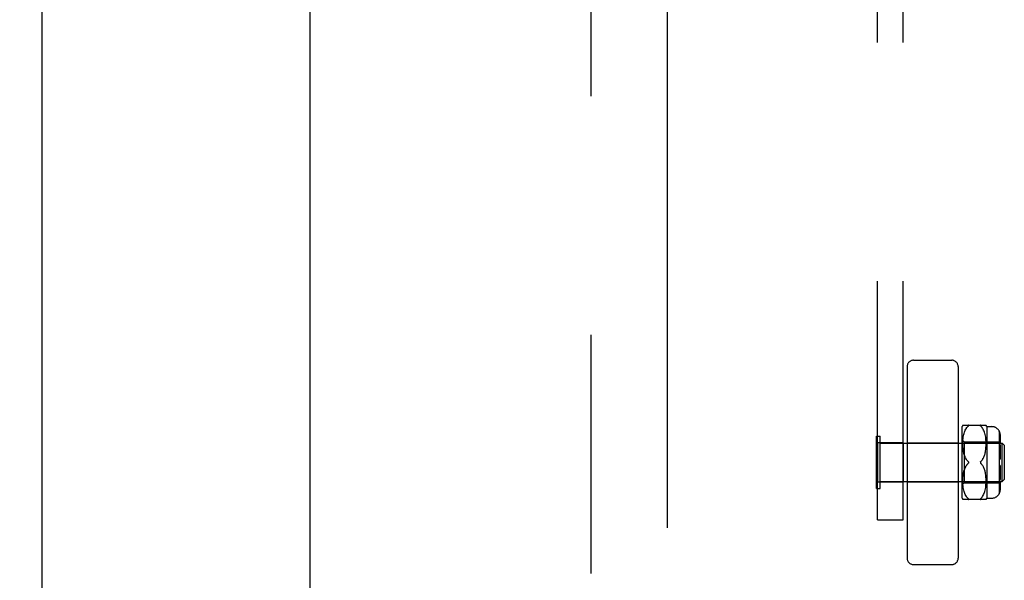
# Model space of a CAD drawing. Header units: inches. Extents: x 0 to 212, y 0 to 138.
# Tile 12 of 33: x 64.79 to 69.61, y 70.24 to 72.98. Entities that reach past the tile are written whole.
import ezdxf

# ---------------------------------------------------------------- set-up
doc = ezdxf.new("R2010")
doc.units = ezdxf.units.IN
doc.header["$LTSCALE"] = 11.6875
doc.header["$MEASUREMENT"] = 0
doc.linetypes.add('HIDDEN', pattern=[0.2, 0.1, -0.1])
doc.linetypes.add('PHANTOM', pattern=[0.8, 0.45, -0.05, 0.1, -0.05, 0.1, -0.05])
doc.layers.get('0').update_dxf_attribs({"linetype": 'CONTINUOUS'})
for name, color, linetype in [('02___PRT_ALL_AXES', 7, 'CONTINUOUS'), ('AVAILABLE_DOOR_SPACE', 7, 'CONTINUOUS'), ('DEFAULT_2', 8, 'HIDDEN'), ('DIMENSIONS', 7, 'CONTINUOUS')]:
    doc.layers.add(name, color=color, linetype=linetype)
doc.styles.get("Standard").update_dxf_attribs({"font": 'arial.ttf'})
doc.dimstyles.new('DIMSTYLE_1', dxfattribs={"dimtxt": 0.9375, "dimasz": 1.25, "dimexe": 0.09, "dimexo": 0.07, "dimgap": 0.0375, "dimtad": 0, "dimtih": 1, "dimtoh": 1, "dimzin": 4, "dimdsep": 46, "dimtxsty": 'Standard', "dimblk": '_FILLED', "dimblk1": '_FILLED', "dimblk2": '_FILLED', "dimcen": 0.09, "dimazin": 1, "dimtfac": 1, "dimtdec": 3, "dimtofl": 0, "dimtmove": 0, "dimatfit": 3, "dimldrblk": '_FILLED', "dimfxl": 0, "dimtolj": 1, "dimtzin": 4, "dimarcsym": 0})

# ---------------------------------------------------------------- blocks, each defined once
blk = doc.blocks.new('_FILLED')
at = {"color": 0, "linetype": 'ByBlock'}
blk.add_solid([(0, 0), (-1, 0.2), (-1, -0.2)], dxfattribs=at)
blk = doc.blocks.new('*D17')
at = {"layer": 'DIMENSIONS', "color": 2, "linetype": 'Continuous'}
for p, q in [((61.2775, 81.0858), (58.9157, 81.0858)), ((64.9025, 81.0858), (67.4025, 81.0858))]:
    blk.add_line(p, q, dxfattribs=at)
at = {"layer": 'DIMENSIONS', "color": 2, "linetype": 'Continuous', "xscale": 1.25, "yscale": 1.25, "zscale": 1.25}
blk.add_blockref('_FILLED', (61.2775, 81.0858), dxfattribs=at)
at = {"layer": 'DIMENSIONS', "color": 2, "linetype": 'Continuous', "xscale": 1.25, "yscale": 1.25, "zscale": 1.25, "rotation": 180}
blk.add_blockref('_FILLED', (64.9025, 81.0858), dxfattribs=at)
at = {"layer": 'DIMENSIONS', "color": 2, "linetype": 'Continuous', "insert": (58.447, 81.5545), "char_height": 0.9375, "width": 2.54763, "attachment_point": 3, "line_spacing_factor": 0.9}
blk.add_mtext('3.63', dxfattribs=at)

msp = doc.modelspace()

# ---------------------------------------------------------------- linework, layer by layer
at = {"color": 3, "linetype": 'Continuous'}
for p, q in [((64.9025, 104.8241), (64.9025, 46.5321)), ((66.215, 83.2614), (66.215, 68.0947))]:
    msp.add_line(p, q, dxfattribs=at)
at = {"layer": '02___PRT_ALL_AXES', "color": 8, "linetype": 'HIDDEN'}
for p, q in [((68.994, 70.9101), (68.994, 70.7171)), ((69.119, 70.9101), (68.994, 70.9101)), ((69.119, 70.9101), (69.119, 70.7171)), ((69.119, 70.7171), (68.994, 70.7171))]:
    msp.add_line(p, q, dxfattribs=at)
at = {"layer": 'AVAILABLE_DOOR_SPACE', "color": 4, "linetype": 'PHANTOM'}
msp.add_line((67.965, 103.8031), (67.965, 47.5531), dxfattribs=at)
at = {"layer": 'DEFAULT_2', "color": 8, "linetype": 'HIDDEN'}
for p, q in [((67.59, 104.1631), (67.59, 47.1931)), ((68.994, 70.5329), (68.994, 76.7767)), ((69.119, 70.5329), (69.119, 76.7767)), ((69.1702, 71.3136), (69.3578, 71.3136)), ((69.139, 71.2824), (69.139, 70.3448)), ((69.389, 71.2824), (69.389, 70.3448)), ((69.409, 70.6386), (69.409, 70.9886)), ((69.4121, 70.9955), (69.5259, 70.9955)), ((69.4166, 70.9496), (69.4182, 70.9558)), ((69.4182, 70.9557), (69.42, 70.9615)), ((69.42, 70.9613), (69.422, 70.9667)), ((69.4219, 70.9666), (69.4241, 70.9716)), ((69.4241, 70.9715), (69.4265, 70.9761)), ((69.4265, 70.976), (69.4291, 70.9802)), ((69.429, 70.9802), (69.4318, 70.984)), ((69.4346, 70.9874), (69.4376, 70.9905)), ((69.4394, 70.9923), (69.4388, 70.9917)), ((69.4397, 70.9928), (69.4393, 70.9922)), ((69.5003, 70.9905), (69.4996, 70.9911)), ((69.5003, 70.9905), (69.5033, 70.9874)), ((69.5061, 70.984), (69.5033, 70.9874)), ((69.5089, 70.9802), (69.5061, 70.984)), ((69.5114, 70.9761), (69.5088, 70.9803)), ((69.5138, 70.9715), (69.5114, 70.9761)), ((69.516, 70.9667), (69.5137, 70.9716)), ((69.5179, 70.9614), (69.5159, 70.9668)), ((69.5197, 70.9558), (69.5179, 70.9615)), ((69.5213, 70.9497), (69.5197, 70.9559)), ((69.529, 70.9886), (69.529, 70.6386)), ((69.529, 70.9886), (69.554, 70.9886)), ((69.589, 70.968), (69.589, 70.6592)), ((68.99, 70.6856), (68.99, 70.9416)), ((68.99, 70.9416), (69.008, 70.9416)), ((69.008, 70.6856), (69.008, 70.9416)), ((69.008, 70.9076), (69.605, 70.9076)), ((69.139, 70.9086), (69.389, 70.9086)), ((69.409, 70.9236), (69.419, 70.9136)), ((69.4121, 70.9075), (69.4123, 70.915)), ((69.4121, 70.9004), (69.4121, 70.9077)), ((69.4123, 70.9148), (69.4127, 70.9223)), ((69.4127, 70.9221), (69.4133, 70.9296)), ((69.4133, 70.9294), (69.4142, 70.9367)), ((69.4142, 70.9364), (69.4153, 70.9434)), ((69.4153, 70.9432), (69.4167, 70.9498)), ((69.419, 70.9136), (69.419, 70.7136)), ((69.419, 70.9136), (69.589, 70.9136)), ((69.5226, 70.9434), (69.5212, 70.9499)), ((69.5237, 70.9366), (69.5226, 70.9436)), ((69.5246, 70.9296), (69.5237, 70.9368)), ((69.5252, 70.9224), (69.5246, 70.9298)), ((69.5256, 70.9151), (69.5252, 70.9226)), ((69.5258, 70.9079), (69.5256, 70.9153)), ((69.5258, 70.9008), (69.5258, 70.9081)), ((69.589, 70.9352), (69.594, 70.9352)), ((69.589, 70.9102), (69.594, 70.9102)), ((69.594, 70.9191), (69.5939, 70.9208)), ((69.594, 70.9478), (69.594, 70.9102)), ((69.605, 70.7196), (69.605, 70.9076)), ((69.615, 70.8976), (69.605, 70.9076)), ((69.4123, 70.8936), (69.4121, 70.9006)), ((69.4127, 70.8872), (69.4123, 70.8938)), ((69.4132, 70.881), (69.4126, 70.8873)), ((69.4138, 70.8753), (69.4132, 70.8812)), ((69.4146, 70.8699), (69.4138, 70.8754)), ((69.4155, 70.8648), (69.4146, 70.87)), ((69.4165, 70.8601), (69.4155, 70.8649)), ((69.4176, 70.8557), (69.4165, 70.8602)), ((69.5205, 70.8561), (69.5216, 70.8606)), ((69.5215, 70.8606), (69.5225, 70.8654)), ((69.5225, 70.8653), (69.5234, 70.8704)), ((69.5234, 70.8704), (69.5242, 70.8759)), ((69.5241, 70.8757), (69.5248, 70.8816)), ((69.5248, 70.8815), (69.5253, 70.8878)), ((69.5253, 70.8876), (69.5256, 70.8942)), ((69.5256, 70.8941), (69.5258, 70.901)), ((69.589, 70.889), (69.594, 70.889)), ((69.5938, 70.9007), (69.5939, 70.8992)), ((69.594, 70.8979), (69.5939, 70.8992)), ((69.594, 70.8979), (69.594, 70.8286)), ((69.615, 70.8976), (69.615, 70.7296)), ((69.4187, 70.8515), (69.4175, 70.8557)), ((69.4201, 70.8474), (69.4187, 70.8515)), ((69.4201, 70.8474), (69.4215, 70.8435)), ((69.4232, 70.8396), (69.4215, 70.8435)), ((69.4232, 70.8396), (69.425, 70.8358)), ((69.4346, 70.8217), (69.4376, 70.8186)), ((69.4382, 70.818), (69.4376, 70.8186)), ((69.4392, 70.8104), (69.4396, 70.811)), ((69.5086, 70.8285), (69.5109, 70.8322)), ((69.5109, 70.8321), (69.513, 70.836)), ((69.513, 70.8359), (69.5149, 70.8398)), ((69.5148, 70.8398), (69.5165, 70.8438)), ((69.5165, 70.8437), (69.518, 70.8478)), ((69.518, 70.8477), (69.5193, 70.8519)), ((69.5193, 70.8518), (69.5205, 70.8561)), ((69.589, 70.8286), (69.594, 70.8286)), ((69.4155, 70.7623), (69.4165, 70.7671)), ((69.4165, 70.767), (69.4176, 70.7715)), ((69.4175, 70.7715), (69.4187, 70.7757)), ((69.4215, 70.7837), (69.4232, 70.7876)), ((69.5003, 70.8086), (69.4997, 70.8092)), ((69.5033, 70.8055), (69.5003, 70.8086)), ((69.5086, 70.7987), (69.5061, 70.8022)), ((69.5109, 70.795), (69.5086, 70.7987)), ((69.513, 70.7912), (69.5109, 70.7951)), ((69.5149, 70.7873), (69.513, 70.7913)), ((69.5165, 70.7834), (69.5148, 70.7874)), ((69.518, 70.7794), (69.5165, 70.7835)), ((69.5193, 70.7753), (69.518, 70.7795)), ((69.5205, 70.771), (69.5193, 70.7754)), ((69.5216, 70.7666), (69.5205, 70.7711)), ((69.5225, 70.7618), (69.5215, 70.7666)), ((69.594, 70.7986), (69.589, 70.7986)), ((69.594, 70.7986), (69.594, 70.7293)), ((69.008, 70.7196), (69.605, 70.7196)), ((69.139, 70.7186), (69.389, 70.7186)), ((69.4121, 70.7265), (69.4123, 70.7335)), ((69.4121, 70.7194), (69.4121, 70.7268)), ((69.4123, 70.7122), (69.4121, 70.7197)), ((69.4123, 70.7334), (69.4127, 70.74)), ((69.4126, 70.7399), (69.4132, 70.7462)), ((69.4132, 70.746), (69.4138, 70.7519)), ((69.4138, 70.7518), (69.4146, 70.7573)), ((69.4146, 70.7572), (69.4155, 70.7623)), ((69.5234, 70.7567), (69.5225, 70.7619)), ((69.5242, 70.7513), (69.5234, 70.7568)), ((69.5248, 70.7456), (69.5241, 70.7514)), ((69.5253, 70.7394), (69.5248, 70.7457)), ((69.5256, 70.7329), (69.5253, 70.7396)), ((69.5258, 70.7262), (69.5256, 70.7331)), ((69.5256, 70.7119), (69.5258, 70.7193)), ((69.5258, 70.7191), (69.5258, 70.7263)), ((69.589, 70.7382), (69.594, 70.7382)), ((69.589, 70.717), (69.594, 70.717)), ((69.5939, 70.7276), (69.5937, 70.7258)), ((69.5939, 70.7276), (69.594, 70.7293)), ((69.594, 70.717), (69.594, 70.6794)), ((69.615, 70.7296), (69.605, 70.7196)), ((68.99, 70.6856), (69.008, 70.6856)), ((69.409, 70.7036), (69.419, 70.7136)), ((69.4127, 70.7048), (69.4123, 70.7124)), ((69.4133, 70.6976), (69.4127, 70.7051)), ((69.4142, 70.6905), (69.4133, 70.6978)), ((69.4153, 70.6837), (69.4142, 70.6907)), ((69.4167, 70.6774), (69.4153, 70.684)), ((69.4182, 70.6714), (69.4166, 70.6776)), ((69.42, 70.6657), (69.4182, 70.6715)), ((69.419, 70.7136), (69.589, 70.7136)), ((69.5179, 70.6657), (69.5197, 70.6714)), ((69.5197, 70.6713), (69.5213, 70.6775)), ((69.5212, 70.6773), (69.5226, 70.6838)), ((69.5226, 70.6836), (69.5237, 70.6906)), ((69.5237, 70.6904), (69.5246, 70.6976)), ((69.5246, 70.6974), (69.5252, 70.7048)), ((69.5252, 70.7046), (69.5256, 70.7121)), ((69.589, 70.692), (69.594, 70.692)), ((69.5939, 70.7067), (69.5938, 70.7053)), ((69.5939, 70.7067), (69.594, 70.7081)), ((69.5259, 70.6317), (69.4121, 70.6317)), ((69.422, 70.6605), (69.42, 70.6659)), ((69.4241, 70.6556), (69.4219, 70.6606)), ((69.4265, 70.6511), (69.4241, 70.6557)), ((69.4291, 70.647), (69.4265, 70.6512)), ((69.4318, 70.6432), (69.429, 70.647)), ((69.4346, 70.6398), (69.4318, 70.6432)), ((69.4346, 70.6398), (69.4376, 70.6367)), ((69.4383, 70.6361), (69.4376, 70.6367)), ((69.4383, 70.6361), (69.4389, 70.6355)), ((69.4388, 70.6355), (69.4394, 70.6349)), ((69.499, 70.6355), (69.4996, 70.6361)), ((69.5003, 70.6367), (69.4996, 70.6361)), ((69.5003, 70.6367), (69.5033, 70.6397)), ((69.5061, 70.6431), (69.5089, 70.647)), ((69.5088, 70.6469), (69.5114, 70.6511)), ((69.5114, 70.6511), (69.5138, 70.6556)), ((69.5137, 70.6556), (69.516, 70.6605)), ((69.5159, 70.6604), (69.5179, 70.6658)), ((69.529, 70.6386), (69.554, 70.6386)), ((68.994, 70.5329), (69.119, 70.5329)), ((69.1702, 70.3136), (69.3578, 70.3136))]:
    msp.add_line(p, q, dxfattribs=at)
for points in [[(69.4376, 70.9905), (69.4346, 70.9874), (69.4318, 70.984)], [(69.4397, 70.9928), (69.44, 70.9933), (69.4402, 70.9937), (69.4403, 70.9941), (69.4402, 70.9945), (69.44, 70.9948), (69.4397, 70.995), (69.4393, 70.9952), (69.4388, 70.9953), (69.4383, 70.9954), (69.4376, 70.9955)], [(69.4376, 70.9905), (69.4383, 70.9911), (69.4389, 70.9917)], [(69.4389, 70.9953), (69.4394, 70.9952), (69.4397, 70.995), (69.44, 70.9948), (69.4402, 70.9945), (69.4403, 70.9941), (69.4402, 70.9937), (69.44, 70.9933), (69.4397, 70.9928)], [(69.5003, 70.9955), (69.4996, 70.9954), (69.499, 70.9953), (69.4986, 70.9952), (69.4982, 70.995), (69.4979, 70.9948), (69.4977, 70.9945), (69.4977, 70.9941), (69.4977, 70.9937), (69.4979, 70.9932), (69.4982, 70.9928), (69.4986, 70.9922), (69.4991, 70.9917)], [(69.4996, 70.9911), (69.499, 70.9917), (69.4986, 70.9923), (69.4982, 70.9928), (69.4979, 70.9933), (69.4977, 70.9937), (69.4977, 70.9941), (69.4977, 70.9945), (69.4979, 70.9948), (69.4982, 70.995), (69.4986, 70.9952), (69.4991, 70.9953), (69.4996, 70.9954)], [(69.594, 70.9478), (69.5939, 70.9497), (69.5938, 70.9517), (69.5935, 70.9538), (69.5932, 70.9558), (69.5927, 70.9578), (69.5921, 70.9598), (69.5914, 70.9618), (69.5907, 70.9637), (69.5899, 70.9655), (69.589, 70.9672)], [(69.589, 70.9672), (69.5901, 70.9651), (69.5911, 70.9628), (69.5919, 70.9604), (69.5927, 70.9578), (69.5932, 70.9553), (69.5937, 70.9527), (69.5939, 70.9502), (69.594, 70.9478)], [(69.589, 70.9328), (69.5901, 70.9313), (69.5911, 70.9297), (69.5919, 70.928), (69.5927, 70.9262), (69.5932, 70.9244), (69.5937, 70.9226), (69.5939, 70.9208)], [(69.589, 70.9116), (69.5899, 70.9104), (69.5907, 70.9091), (69.5914, 70.9078), (69.5921, 70.9064), (69.5927, 70.905), (69.5932, 70.9035)], [(69.5938, 70.9007), (69.5935, 70.9021), (69.5932, 70.9035)], [(69.4376, 70.8186), (69.4346, 70.8217), (69.4319, 70.8249), (69.4293, 70.8284), (69.427, 70.832), (69.425, 70.8358)], [(69.4376, 70.8186), (69.4382, 70.818), (69.4387, 70.8174), (69.4392, 70.8168), (69.4396, 70.8162), (69.4399, 70.8155), (69.4401, 70.8149), (69.4402, 70.8142), (69.4403, 70.8136)], [(69.4403, 70.8136), (69.4402, 70.8129), (69.4401, 70.8123), (69.4399, 70.8117), (69.4396, 70.811), (69.4392, 70.8104), (69.4387, 70.8098), (69.4382, 70.8092)], [(69.4984, 70.8162), (69.4981, 70.8155), (69.4978, 70.8149), (69.4977, 70.8142), (69.4977, 70.8136)], [(69.4977, 70.8136), (69.4977, 70.8129), (69.4978, 70.8123), (69.4981, 70.8117), (69.4984, 70.811), (69.4987, 70.8104), (69.4992, 70.8098), (69.4997, 70.8092), (69.5003, 70.8086)], [(69.4984, 70.8162), (69.4987, 70.8168), (69.4992, 70.8174), (69.4997, 70.818), (69.5003, 70.8186)], [(69.5086, 70.8285), (69.5061, 70.825), (69.5033, 70.8217), (69.5003, 70.8186)], [(69.4319, 70.8023), (69.4293, 70.7988), (69.427, 70.7952), (69.425, 70.7914), (69.4232, 70.7876), (69.4215, 70.7837), (69.4201, 70.7798), (69.4187, 70.7757)], [(69.425, 70.7914), (69.427, 70.7951), (69.4293, 70.7988), (69.4319, 70.8023), (69.4346, 70.8055), (69.4376, 70.8086)], [(69.4376, 70.8086), (69.4382, 70.8092), (69.4387, 70.8098)], [(69.5003, 70.8086), (69.5033, 70.8055), (69.5061, 70.8022)], [(69.5927, 70.7222), (69.5919, 70.7204), (69.5911, 70.7187), (69.5901, 70.7171), (69.589, 70.7156)], [(69.5927, 70.7222), (69.5932, 70.724), (69.5937, 70.7258)], [(69.5932, 70.7024), (69.5927, 70.701), (69.5921, 70.6996), (69.5914, 70.6982), (69.5907, 70.6969), (69.5899, 70.6956), (69.589, 70.6943)], [(69.594, 70.6794), (69.5939, 70.677), (69.5937, 70.6745), (69.5932, 70.6719), (69.5927, 70.6693), (69.5919, 70.6668), (69.5911, 70.6644), (69.5901, 70.6621), (69.589, 70.66)], [(69.589, 70.66), (69.5899, 70.6617), (69.5907, 70.6635), (69.5914, 70.6654), (69.5921, 70.6674), (69.5927, 70.6694), (69.5932, 70.6714), (69.5935, 70.6734), (69.5938, 70.6755), (69.5939, 70.6775), (69.594, 70.6794)], [(69.5932, 70.7024), (69.5935, 70.7039), (69.5938, 70.7053)], [(69.4376, 70.6317), (69.4383, 70.6318), (69.4389, 70.6318), (69.4394, 70.632), (69.4397, 70.6322), (69.44, 70.6324), (69.4402, 70.6327), (69.4403, 70.6331), (69.4402, 70.6335), (69.44, 70.6339), (69.4397, 70.6344)], [(69.4393, 70.6349), (69.4397, 70.6344), (69.44, 70.6339), (69.4402, 70.6335), (69.4403, 70.6331), (69.4402, 70.6327), (69.44, 70.6324), (69.4397, 70.6322), (69.4393, 70.632), (69.4388, 70.6318)], [(69.499, 70.6355), (69.4986, 70.6349), (69.4982, 70.6344), (69.4979, 70.6339), (69.4977, 70.6334), (69.4977, 70.633), (69.4977, 70.6327), (69.4979, 70.6324), (69.4982, 70.6322), (69.4986, 70.632), (69.4991, 70.6318), (69.4996, 70.6318), (69.5003, 70.6317)], [(69.4996, 70.6318), (69.499, 70.6318), (69.4986, 70.632), (69.4982, 70.6322), (69.4979, 70.6324), (69.4977, 70.6327), (69.4977, 70.6331), (69.4977, 70.6335), (69.4979, 70.6339), (69.4982, 70.6344), (69.4986, 70.635), (69.4991, 70.6355)], [(69.5061, 70.6432), (69.5033, 70.6398), (69.5003, 70.6367)]]:
    msp.add_lwpolyline(points, dxfattribs=at)
for centre, radius, start, end in [((69.1702, 71.2824), 0.0312, 90, 180), ((69.3578, 71.2824), 0.0312, 0, 90), ((69.4653, 70.9672), 0.0603, 151.9212, 159.2516), ((69.4726, 70.9672), 0.0603, 20.7484, 28.0821), ((69.554, 70.9486), 0.04, 28.955, 90), ((69.4653, 70.6599), 0.0603, 200.7484, 208.0788), ((69.4726, 70.6599), 0.0603, 331.9179, 339.2516), ((69.554, 70.6786), 0.04, 270, 331.045), ((69.1702, 70.3448), 0.0312, 180, 270), ((69.3578, 70.3448), 0.0312, 270, 360)]:
    msp.add_arc(centre, radius, start, end, dxfattribs=at)

# ---------------------------------------------------------------- dimensions: what is measured, and where the dimension line sits
at = {"layer": 'DIMENSIONS', "color": 2, "linetype": 'Continuous'}
dim = msp.add_linear_dim(base=(64.9024582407, 81.085763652), p1=(61.2774582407, 76.5530538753), p2=(64.9024582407, 46.5520538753), dimstyle='DIMSTYLE_1', dxfattribs=at)
dim.commit()
dim.dimension.update_dxf_attribs({"geometry": '*D17', "text_midpoint": (57.1719583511, 81.0805381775), "dimtype": 160})

doc.saveas('drawing.dxf')
